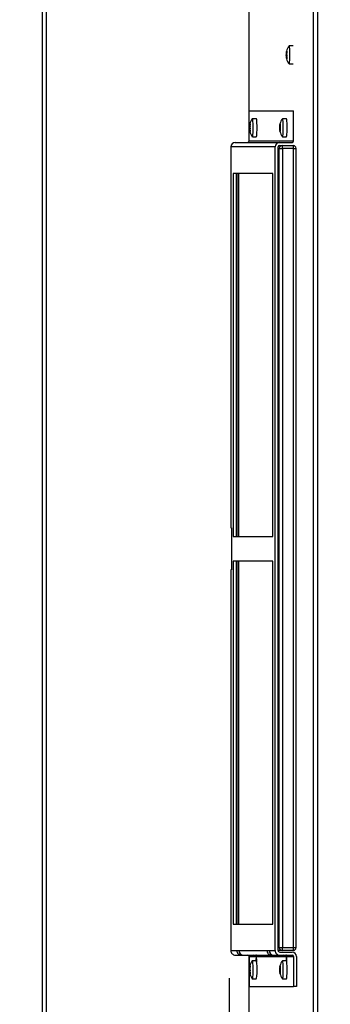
# Model space of a CAD drawing. Extents: x 776 to 936, y -8 to 92.
# Tile 4 of 18: x 806 to 812, y 43 to 63. Entities that reach past the tile are written whole.
import ezdxf

# ---------------------------------------------------------------- set-up
doc = ezdxf.new("R2010")
doc.units = 0
doc.header["$LTSCALE"] = 4
doc.header["$MEASUREMENT"] = 0
doc.layers.get('0').update_dxf_attribs({"linetype": 'CONTINUOUS'})
doc.layers.get('DEFPOINTS').update_dxf_attribs({"linetype": 'CONTINUOUS'})
doc.layers.add('DIMENSIONS', color=140, linetype='CONTINUOUS')
doc.layers.add('DIMENSIONS @ 1', color=140, linetype='CONTINUOUS')
doc.styles.get("Standard").update_dxf_attribs({"font": 'romans.shx'})
doc.dimstyles.get("Standard").update_dxf_attribs({"dimtxt": 0.3, "dimasz": 0.35, "dimexe": 0.0625, "dimexo": 0.0625, "dimgap": 0.0625, "dimtad": 0, "dimtih": 1, "dimtoh": 1, "dimzin": 0, "dimdsep": 46, "dimtxsty": 'Standard', "dimcen": 0, "dimadec": 0, "dimazin": 0, "dimtfac": 1, "dimtofl": 0, "dimtmove": 0, "dimatfit": 3, "dimfxl": 0, "dimtolj": 1, "dimtzin": 0, "dimarcsym": 0})

# ---------------------------------------------------------------- blocks, each defined once
blk = doc.blocks.new('*D31')
at = {"layer": 'DEFPOINTS', "color": 0}
for p in [(809.981, 43.996), (810.328, 31.886), (809.981, 28.318)]:
    blk.add_point(p, dxfattribs=at)
at = {"layer": 'DIMENSIONS'}
for p, q in [((809.981, 43.496), (809.981, 28.018)), ((810.328, 31.386), (810.328, 28.018)), ((809.131, 28.318), (808.281, 28.318)), ((811.178, 28.318), (812.028, 28.318))]:
    blk.add_line(p, q, dxfattribs=at)
for points in [[(809.131, 28.46), (809.131, 28.177), (809.981, 28.318)], [(811.178, 28.46), (811.178, 28.177), (810.328, 28.318)]]:
    blk.add_solid(points, dxfattribs=at)
at = {"layer": 'DIMENSIONS', "char_height": 0.75, "attachment_point": 5}
for s, insert in [('\\A1;0.35', (806.799, 28.943)), ('\\A1;[8.8]', (806.799, 27.497))]:
    blk.add_mtext(s, dxfattribs=dict(at, insert=insert))

msp = doc.modelspace()

# ---------------------------------------------------------------- linework, layer by layer
for p, q in [((806.201, 31.709), (806.201, 72.984)), ((806.282, 31.709), (806.282, 72.984)), ((811.686, 31.706), (811.686, 72.981)), ((811.775, 31.706), (811.775, 72.981)), ((810.385, 60.445), (810.385, 66.002)), ((811.135, 62.218), (811.146, 62.218)), ((811.136, 62.235), (811.145, 62.235)), ((811.137, 62.209), (811.151, 62.209)), ((811.139, 62.253), (811.149, 62.253)), ((811.14, 62.258), (811.149, 62.258)), ((811.141, 62.26), (811.15, 62.26)), ((811.146, 62.27), (811.15, 62.27)), ((811.274, 62.376), (811.195, 62.376)), ((811.135, 62.167), (811.146, 62.167)), ((811.136, 62.15), (811.145, 62.15)), ((811.137, 62.176), (811.151, 62.176)), ((811.139, 62.132), (811.149, 62.132)), ((811.149, 62.127), (811.14, 62.127)), ((811.141, 62.125), (811.15, 62.125)), ((811.146, 62.116), (811.15, 62.116)), ((811.195, 62.01), (811.274, 62.01)), ((810.386, 61.059), (811.285, 61.059)), ((810.386, 60.453), (810.386, 61.059)), ((811.285, 60.453), (811.285, 61.059)), ((810.53, 60.902), (810.451, 60.902)), ((811.14, 60.902), (811.061, 60.902)), ((810.391, 60.745), (810.402, 60.745)), ((810.391, 60.694), (810.402, 60.694)), ((810.392, 60.761), (810.401, 60.761)), ((810.392, 60.677), (810.401, 60.677)), ((810.393, 60.736), (810.407, 60.736)), ((810.393, 60.703), (810.407, 60.703)), ((810.395, 60.78), (810.405, 60.78)), ((810.395, 60.659), (810.405, 60.659)), ((810.396, 60.785), (810.406, 60.785)), ((810.406, 60.654), (810.396, 60.654)), ((810.398, 60.787), (810.406, 60.787)), ((810.398, 60.651), (810.406, 60.651)), ((810.402, 60.796), (810.406, 60.796)), ((810.402, 60.642), (810.406, 60.642)), ((811.001, 60.745), (811.012, 60.745)), ((811.001, 60.694), (811.012, 60.694)), ((811.002, 60.761), (811.012, 60.761)), ((811.002, 60.677), (811.012, 60.677)), ((811.003, 60.736), (811.017, 60.736)), ((811.003, 60.703), (811.017, 60.703)), ((811.005, 60.78), (811.015, 60.78)), ((811.005, 60.659), (811.015, 60.659)), ((811.006, 60.785), (811.016, 60.785)), ((811.016, 60.654), (811.006, 60.654)), ((811.008, 60.787), (811.016, 60.787)), ((811.008, 60.651), (811.016, 60.651)), ((811.012, 60.796), (811.016, 60.796)), ((811.012, 60.642), (811.016, 60.642)), ((810.097, 60.422), (810.097, 60.422)), ((810.097, 60.422), (810.102, 60.422)), ((810.102, 60.422), (810.102, 60.422)), ((810.102, 60.422), (810.105, 60.422)), ((810.105, 60.422), (811.004, 60.422)), ((810.386, 60.453), (811.285, 60.453)), ((810.451, 60.536), (810.53, 60.536)), ((811.004, 60.422), (811.254, 60.422)), ((811.061, 60.536), (811.14, 60.536)), ((810.012, 60.329), (810.012, 52.619)), ((810.912, 60.329), (810.012, 60.329)), ((810.012, 60.329), (810.012, 60.329)), ((810.012, 60.329), (810.012, 52.619)), ((810.912, 44.059), (810.912, 60.329)), ((810.973, 44.059), (810.973, 60.329)), ((810.995, 60.299), (810.973, 60.299)), ((810.995, 44.119), (810.995, 60.299)), ((810.995, 60.299), (811.06, 60.299)), ((810.996, 60.359), (811.054, 60.359)), ((811.004, 60.36), (811.254, 60.36)), ((811.054, 60.359), (811.277, 60.359)), ((811.06, 60.299), (811.06, 44.119)), ((811.283, 60.299), (811.06, 60.299)), ((811.283, 44.119), (811.283, 60.299)), ((811.283, 60.299), (811.337, 60.299)), ((811.337, 44.119), (811.337, 60.299)), ((810.061, 59.794), (810.061, 52.444)), ((810.863, 59.794), (810.061, 59.794)), ((810.123, 59.794), (810.123, 52.444)), ((810.146, 52.444), (810.146, 59.794)), ((810.176, 52.444), (810.176, 59.794)), ((810.863, 52.444), (810.863, 59.794)), ((810.012, 52.619), (810.012, 52.619)), ((810.012, 52.619), (810.026, 52.619)), ((810.026, 52.619), (810.026, 51.769)), ((810.061, 52.444), (810.863, 52.444)), ((810.061, 51.944), (810.061, 44.594)), ((810.863, 51.944), (810.061, 51.944)), ((810.123, 51.944), (810.123, 44.594)), ((810.146, 44.594), (810.146, 51.944)), ((810.176, 44.594), (810.176, 51.944)), ((810.863, 44.594), (810.863, 51.944)), ((810.012, 51.769), (810.012, 44.059)), ((810.026, 51.769), (810.012, 51.769)), ((810.012, 51.769), (810.012, 51.769)), ((810.012, 51.769), (810.012, 44.059)), ((810.061, 44.594), (810.863, 44.594)), ((810.973, 44.119), (810.995, 44.119)), ((810.995, 44.119), (811.06, 44.119)), ((811.06, 44.119), (811.283, 44.119)), ((811.283, 44.119), (811.337, 44.119)), ((810.012, 44.059), (810.135, 44.059)), ((810.012, 44.059), (810.012, 44.059)), ((810.105, 43.966), (810.228, 43.966)), ((810.135, 44.059), (810.179, 44.059)), ((810.179, 44.059), (810.745, 44.059)), ((810.228, 43.966), (810.271, 43.966)), ((810.271, 43.966), (810.838, 43.966)), ((810.385, 39.568), (810.385, 43.943)), ((810.386, 43.935), (810.509, 43.935)), ((810.386, 43.935), (810.386, 43.329)), ((810.509, 43.935), (810.516, 43.935)), ((810.544, 43.935), (810.552, 43.935)), ((810.552, 43.935), (811.119, 43.935)), ((810.745, 44.059), (810.789, 44.059)), ((810.789, 44.059), (810.912, 44.059)), ((810.838, 43.966), (810.881, 43.966)), ((810.881, 43.966), (811.004, 43.966)), ((811.054, 44.059), (810.973, 44.059)), ((811.004, 44.028), (811.254, 44.028)), ((811.004, 43.966), (811.254, 43.966)), ((811.277, 44.059), (811.054, 44.059)), ((811.119, 43.935), (811.126, 43.935)), ((811.155, 43.935), (811.162, 43.935)), ((811.162, 43.935), (811.285, 43.935)), ((811.285, 43.935), (811.285, 43.329)), ((811.347, 43.935), (811.347, 43.329)), ((810.391, 43.695), (810.402, 43.695)), ((810.392, 43.711), (810.401, 43.711)), ((810.393, 43.686), (810.407, 43.686)), ((810.395, 43.73), (810.405, 43.73)), ((810.396, 43.735), (810.406, 43.735)), ((810.398, 43.737), (810.406, 43.737)), ((810.402, 43.746), (810.406, 43.746)), ((810.53, 43.852), (810.451, 43.852)), ((810.539, 43.841), (810.536, 43.841)), ((810.539, 43.821), (810.539, 43.841)), ((811.001, 43.695), (811.012, 43.695)), ((811.002, 43.711), (811.012, 43.711)), ((811.003, 43.686), (811.017, 43.686)), ((811.005, 43.73), (811.015, 43.73)), ((811.006, 43.735), (811.016, 43.735)), ((811.008, 43.737), (811.016, 43.737)), ((811.012, 43.746), (811.016, 43.746)), ((811.14, 43.852), (811.061, 43.852)), ((811.149, 43.841), (811.146, 43.841)), ((811.149, 43.821), (811.149, 43.841)), ((810.391, 43.644), (810.402, 43.644)), ((810.392, 43.627), (810.401, 43.627)), ((810.393, 43.653), (810.407, 43.653)), ((810.395, 43.609), (810.405, 43.609)), ((810.406, 43.604), (810.396, 43.604)), ((810.398, 43.601), (810.406, 43.601)), ((810.402, 43.592), (810.406, 43.592)), ((810.451, 43.486), (810.53, 43.486)), ((811.001, 43.644), (811.012, 43.644)), ((811.002, 43.627), (811.012, 43.627)), ((811.003, 43.653), (811.017, 43.653)), ((811.005, 43.609), (811.015, 43.609)), ((811.016, 43.604), (811.006, 43.604)), ((811.008, 43.601), (811.016, 43.601)), ((811.012, 43.592), (811.016, 43.592)), ((811.061, 43.486), (811.14, 43.486)), ((810.386, 43.329), (811.285, 43.329)), ((811.347, 43.329), (811.285, 43.329))]:
    msp.add_line(p, q)
for centre, radius, start, end in [((811.205, 62.223), 0.0704, 170.4016, 183.837), ((811.049, 62.193), 0.0898, 349.45, 10.55), ((811.433, 62.193), 0.301, 142.8543, 165.1832), ((811.179, 62.228), 0.0343, 168.9738, 196.7875), ((811.11, 62.193), 0.0436, 337.8367, 22.1633), ((811.205, 62.162), 0.0705, 176.1673, 189.594), ((811.433, 62.193), 0.301, 194.8617, 217.1457), ((811.179, 62.157), 0.0343, 163.2042, 191.0345), ((810.689, 60.719), 0.301, 142.8543, 165.1816), ((811.299, 60.719), 0.301, 142.8543, 165.1816), ((810.462, 60.75), 0.0704, 170.4006, 183.8365), ((810.462, 60.689), 0.0705, 176.1668, 189.5929), ((810.305, 60.719), 0.0898, 349.4494, 10.5494), ((810.689, 60.719), 0.301, 194.8605, 217.1457), ((810.435, 60.755), 0.0343, 168.9744, 196.7854), ((810.435, 60.684), 0.0342, 163.2021, 191.035), ((810.367, 60.719), 0.0436, 337.8361, 22.1627), ((811.072, 60.75), 0.0704, 170.4006, 183.8365), ((811.072, 60.689), 0.0705, 176.1668, 189.5929), ((810.915, 60.719), 0.0898, 349.4494, 10.5494), ((811.299, 60.719), 0.301, 194.8605, 217.1457), ((811.045, 60.755), 0.0343, 168.9744, 196.7854), ((811.045, 60.684), 0.0342, 163.2021, 191.035), ((810.977, 60.719), 0.0436, 337.8361, 22.1627), ((811.277, 60.299), 0.06, 0, 90), ((811.277, 44.119), 0.06, 270, 0), ((810.462, 43.7), 0.0704, 170.4006, 183.8365), ((810.305, 43.669), 0.0898, 349.4494, 10.5494), ((810.689, 43.669), 0.301, 142.8543, 165.1816), ((810.435, 43.705), 0.0343, 168.9744, 196.7854), ((810.367, 43.669), 0.0436, 337.8361, 22.1627), ((811.072, 43.7), 0.0704, 170.4006, 183.8365), ((810.915, 43.669), 0.0898, 349.4494, 10.5494), ((811.299, 43.669), 0.301, 142.8543, 165.1816), ((811.045, 43.705), 0.0343, 168.9744, 196.7854), ((810.977, 43.669), 0.0436, 337.8361, 22.1627), ((810.462, 43.639), 0.0705, 176.1668, 189.5929), ((810.689, 43.669), 0.301, 194.8605, 217.1457), ((810.435, 43.634), 0.0342, 163.2021, 191.035), ((811.072, 43.639), 0.0705, 176.1668, 189.5929), ((811.299, 43.669), 0.301, 194.8605, 217.1457), ((811.045, 43.634), 0.0342, 163.2021, 191.035)]:
    msp.add_arc(centre, radius, start, end)
for centre, major_axis, ratio, start_param, end_param in [((811.43, 62.239), (-0.296, -0.015), 0.498097, 0.042087, 0.10548), ((811.428, 62.193), (0, 0.296), 0.996195, 1.364635, 1.428028), ((811.435, 62.239), (-0.296, 0.015), 0.498097, 6.177705, 6.241099), ((811.43, 62.239), (-0.296, -0.015), 0.498097, -0.306843, -0.24345), ((811.437, 62.193), (0, 0.296), 0.996195, 1.364635, 1.428028), ((811.435, 62.239), (-0.296, 0.015), 0.498097, 0.24345, 0.306843), ((811.195, 62.193), (0, 0.183), 0.087156, 0, 0.114546), ((811.195, 62.193), (0, 0.183), 0.087156, 3.027046, 6.283185), ((811.43, 62.146), (-0.296, 0.015), 0.498097, 6.177705, 6.241099), ((811.428, 62.193), (0, -0.296), 0.996195, 4.855157, 4.918551), ((811.435, 62.146), (-0.296, -0.015), 0.498097, 0.042087, 0.10548), ((811.43, 62.146), (-0.296, 0.015), 0.498097, 0.24345, 0.306843), ((811.437, 62.193), (0, -0.296), 0.996195, 4.855157, 4.918551), ((811.435, 62.146), (-0.296, -0.015), 0.498097, -0.306843, -0.24345), ((810.451, 60.719), (0, 0.183), 0.087156, 0, 0.114546), ((810.451, 60.719), (0, 0.183), 0.087156, 3.027046, 6.283185), ((810.53, 60.719), (0, -0.183), 0.087156, 0, 3.141593), ((811.061, 60.719), (0, 0.183), 0.087156, 0, 0.114546), ((811.061, 60.719), (0, 0.183), 0.087156, 3.027046, 6.283185), ((811.14, 60.719), (0, -0.183), 0.087156, 0, 3.141593), ((810.686, 60.766), (-0.296, -0.015), 0.497995, 0.042094, 0.105487), ((810.686, 60.672), (-0.296, 0.015), 0.4982, 6.177712, 6.241105), ((810.684, 60.719), (0, 0.296), 0.996195, 1.365991, 1.429385), ((810.684, 60.719), (0, -0.296), 0.996195, 4.856514, 4.919907), ((810.691, 60.766), (-0.296, 0.015), 0.4982, 6.177712, 6.241105), ((810.691, 60.672), (-0.296, -0.015), 0.497995, 0.042094, 0.105487), ((810.686, 60.766), (-0.296, -0.015), 0.497995, -0.306837, -0.243443), ((810.686, 60.672), (-0.296, 0.015), 0.4982, 0.243457, 0.30685), ((810.694, 60.719), (0, 0.296), 0.996195, 1.365991, 1.429385), ((810.694, 60.719), (0, -0.296), 0.996195, 4.856514, 4.919907), ((810.691, 60.766), (-0.296, 0.015), 0.4982, 0.243457, 0.30685), ((810.691, 60.672), (-0.296, -0.015), 0.497995, -0.306837, -0.243443), ((811.297, 60.766), (-0.296, -0.015), 0.497995, 0.042094, 0.105487), ((811.297, 60.672), (-0.296, 0.015), 0.4982, 6.177712, 6.241105), ((811.294, 60.719), (0, 0.296), 0.996195, 1.365991, 1.429385), ((811.294, 60.719), (0, -0.296), 0.996195, 4.856514, 4.919907), ((811.301, 60.766), (-0.296, 0.015), 0.4982, 6.177712, 6.241105), ((811.301, 60.672), (-0.296, -0.015), 0.497995, 0.042094, 0.105487), ((811.297, 60.766), (-0.296, -0.015), 0.497995, -0.306837, -0.243443), ((811.297, 60.672), (-0.296, 0.015), 0.4982, 0.243457, 0.30685), ((811.304, 60.719), (0, 0.296), 0.996195, 1.365991, 1.429385), ((811.301, 60.766), (-0.296, 0.015), 0.4982, 0.243457, 0.30685), ((811.301, 60.672), (-0.296, -0.015), 0.497995, -0.306837, -0.243443), ((811.304, 60.719), (0, -0.296), 0.996195, 4.856514, 4.919907), ((810.105, 60.329), (0, -0.093), 0.996195, 3.141593, 4.712389), ((810.355, 60.453), (0, -0.031), 0.996195, 0, 1.570796), ((811.004, 60.329), (0, -0.093), 0.996195, 3.141593, 4.712389), ((811.254, 60.453), (0, -0.031), 0.996195, 0, 1.570796), ((811.004, 60.329), (0, -0.031), 0.996195, 3.141593, 4.712389), ((811.054, 60.299), (0, 0.06), 0.996195, 0, 1.570796), ((811.054, 60.299), (0, 0.06), 0.087156, 4.712389, 6.283185), ((811.277, 60.299), (0, 0.06), 0.087156, 4.712389, 6.283185), ((811.054, 44.119), (0, 0.06), 0.996195, 1.570796, 3.141593), ((811.054, 44.119), (0, 0.06), 0.087156, 3.141593, 4.712389), ((811.277, 44.119), (0, 0.06), 0.087156, 3.141593, 4.712389), ((810.105, 44.059), (0, 0.093), 0.996195, 1.570796, 3.141593), ((810.228, 44.059), (0, 0.093), 0.996195, 1.570796, 3.141593), ((810.271, 44.059), (0, -0.093), 0.996195, 4.712389, 6.283185), ((810.355, 43.935), (0, 0.031), 0.996195, 4.712389, 6.283185), ((810.478, 43.935), (0, 0.031), 0.996195, 4.712389, 6.283185), ((810.53, 43.841), (0, -0.188), 0.087156, 3.979078, 4.184165), ((810.521, 43.935), (0, -0.031), 0.996195, 1.570796, 3.141593), ((810.53, 43.841), (0, -0.102), 0.087156, 1.570796, 4.599404), ((810.53, 43.841), (0, -0.188), 0.087156, -4.184165, -4.042975), ((810.838, 44.059), (0, 0.093), 0.996195, 1.570796, 3.141593), ((810.881, 44.059), (0, -0.093), 0.996195, 4.712389, 6.283185), ((811.004, 44.059), (0, 0.093), 0.996195, 1.570796, 3.141593), ((811.004, 44.059), (0, 0.031), 0.996195, 1.570796, 3.141593), ((811.088, 43.935), (0, 0.031), 0.996195, 4.712389, 6.283185), ((811.14, 43.841), (0, -0.188), 0.087156, 3.979078, 4.184165), ((811.131, 43.935), (0, -0.031), 0.996195, 1.570796, 3.141593), ((811.14, 43.841), (0, -0.102), 0.087156, 1.570796, 4.599404), ((811.14, 43.841), (0, -0.188), 0.087156, -4.184165, -4.042975), ((811.254, 43.935), (0, 0.093), 0.996195, 4.712389, 6.283185), ((811.254, 43.935), (0, 0.031), 0.996195, 4.712389, 6.283185), ((810.686, 43.716), (-0.296, -0.015), 0.497995, 0.042094, 0.105487), ((810.684, 43.669), (0, 0.296), 0.996195, 1.365991, 1.429385), ((810.691, 43.716), (-0.296, 0.015), 0.4982, 6.177712, 6.241105), ((810.686, 43.716), (-0.296, -0.015), 0.497995, -0.306837, -0.243443), ((810.694, 43.669), (0, 0.296), 0.996195, 1.365991, 1.429385), ((810.691, 43.716), (-0.296, 0.015), 0.4982, 0.243457, 0.30685), ((810.451, 43.669), (0, 0.183), 0.087156, 0, 0.114546), ((810.451, 43.669), (0, 0.183), 0.087156, 3.027046, 6.283185), ((810.53, 43.669), (0, 0.183), 0.087156, 3.141593, 6.283185), ((811.297, 43.716), (-0.296, -0.015), 0.497995, 0.042094, 0.105487), ((811.294, 43.669), (0, 0.296), 0.996195, 1.365991, 1.429385), ((811.301, 43.716), (-0.296, 0.015), 0.4982, 6.177712, 6.241105), ((811.297, 43.716), (-0.296, -0.015), 0.497995, -0.306837, -0.243443), ((811.304, 43.669), (0, 0.296), 0.996195, 1.365991, 1.429385), ((811.301, 43.716), (-0.296, 0.015), 0.4982, 0.243457, 0.30685), ((811.061, 43.669), (0, 0.183), 0.087156, 0, 0.114546), ((811.061, 43.669), (0, 0.183), 0.087156, 3.027046, 6.283185), ((811.14, 43.669), (0, 0.183), 0.087156, 3.141593, 6.283185), ((810.686, 43.622), (-0.296, 0.015), 0.4982, 6.177712, 6.241105), ((810.684, 43.669), (0, -0.296), 0.996195, 4.856514, 4.919907), ((810.691, 43.622), (-0.296, -0.015), 0.497995, 0.042094, 0.105487), ((810.686, 43.622), (-0.296, 0.015), 0.4982, 0.243457, 0.30685), ((810.694, 43.669), (0, -0.296), 0.996195, 4.856514, 4.919907), ((810.691, 43.622), (-0.296, -0.015), 0.497995, -0.306837, -0.243443), ((811.297, 43.622), (-0.296, 0.015), 0.4982, 6.177712, 6.241105), ((811.294, 43.669), (0, -0.296), 0.996195, 4.856514, 4.919907), ((811.301, 43.622), (-0.296, -0.015), 0.497995, 0.042094, 0.105487), ((811.297, 43.622), (-0.296, 0.015), 0.4982, 0.243457, 0.30685), ((811.301, 43.622), (-0.296, -0.015), 0.497995, -0.306837, -0.243443), ((811.304, 43.669), (0, -0.296), 0.996195, 4.856514, 4.919907)]:
    msp.add_ellipse(centre, major_axis=major_axis, ratio=ratio, start_param=start_param, end_param=end_param)
for points in [[(811.139, 62.253), (811.14, 62.255), (811.14, 62.256), (811.14, 62.258)], [(811.14, 62.127), (811.14, 62.129), (811.14, 62.13), (811.139, 62.132)], [(810.395, 60.78), (810.396, 60.781), (810.396, 60.783), (810.396, 60.785)], [(810.396, 60.654), (810.396, 60.655), (810.396, 60.657), (810.395, 60.659)], [(811.005, 60.78), (811.006, 60.781), (811.006, 60.783), (811.006, 60.785)], [(811.006, 60.654), (811.006, 60.655), (811.006, 60.657), (811.005, 60.659)], [(810.395, 43.73), (810.396, 43.731), (810.396, 43.733), (810.396, 43.735)], [(811.005, 43.73), (811.006, 43.731), (811.006, 43.733), (811.006, 43.735)], [(810.396, 43.604), (810.396, 43.605), (810.396, 43.607), (810.395, 43.609)], [(811.006, 43.604), (811.006, 43.605), (811.006, 43.607), (811.005, 43.609)]]:
    msp.add_open_spline(points, degree=3)
for points, knots in [([(811.14, 62.26), (811.14, 62.259), (811.14, 62.258), (811.14, 62.258), (811.141, 62.259), (811.141, 62.26)], [0, 0, 0, 0, 0.5, 0.5, 1, 1, 1, 1]), ([(811.146, 62.27), (811.147, 62.271), (811.148, 62.272), (811.149, 62.272), (811.15, 62.271), (811.15, 62.268), (811.15, 62.266), (811.15, 62.26), (811.149, 62.257), (811.149, 62.253)], [0, 0, 0, 0, 0.25, 0.25, 0.5, 0.5, 0.75, 0.75, 1, 1, 1, 1]), ([(811.141, 62.125), (811.141, 62.126), (811.14, 62.127), (811.14, 62.127), (811.14, 62.126), (811.14, 62.125)], [0, 0, 0, 0, 0.5, 0.5, 1, 1, 1, 1]), ([(811.149, 62.132), (811.149, 62.129), (811.15, 62.125), (811.15, 62.12), (811.15, 62.117), (811.15, 62.114), (811.149, 62.113), (811.148, 62.113), (811.147, 62.114), (811.146, 62.116)], [0, 0, 0, 0, 0.25, 0.25, 0.5, 0.5, 0.75, 0.75, 1, 1, 1, 1]), ([(810.396, 60.787), (810.396, 60.785), (810.396, 60.785), (810.396, 60.785), (810.397, 60.785), (810.398, 60.787)], [0, 0, 0, 0, 0.5, 0.5, 1, 1, 1, 1]), ([(810.398, 60.651), (810.397, 60.653), (810.396, 60.654), (810.396, 60.654), (810.396, 60.653), (810.396, 60.651)], [0, 0, 0, 0, 0.5, 0.5, 1, 1, 1, 1]), ([(810.402, 60.796), (810.403, 60.798), (810.404, 60.799), (810.405, 60.799), (810.406, 60.798), (810.406, 60.795), (810.406, 60.792), (810.406, 60.786), (810.405, 60.783), (810.405, 60.78)], [0, 0, 0, 0, 0.25, 0.25, 0.5, 0.5, 0.75, 0.75, 1, 1, 1, 1]), ([(810.405, 60.659), (810.405, 60.655), (810.406, 60.652), (810.406, 60.646), (810.406, 60.644), (810.406, 60.64), (810.405, 60.64), (810.404, 60.64), (810.403, 60.64), (810.402, 60.642)], [0, 0, 0, 0, 0.25, 0.25, 0.5, 0.5, 0.75, 0.75, 1, 1, 1, 1]), ([(811.006, 60.787), (811.006, 60.785), (811.006, 60.785), (811.006, 60.785), (811.007, 60.785), (811.008, 60.787)], [0, 0, 0, 0, 0.5, 0.5, 1, 1, 1, 1]), ([(811.008, 60.651), (811.007, 60.653), (811.006, 60.654), (811.006, 60.654), (811.006, 60.653), (811.006, 60.651)], [0, 0, 0, 0, 0.5, 0.5, 1, 1, 1, 1]), ([(811.012, 60.796), (811.013, 60.798), (811.014, 60.799), (811.016, 60.799), (811.016, 60.798), (811.017, 60.795), (811.017, 60.792), (811.016, 60.786), (811.016, 60.783), (811.015, 60.78)], [0, 0, 0, 0, 0.25, 0.25, 0.5, 0.5, 0.75, 0.75, 1, 1, 1, 1]), ([(811.015, 60.659), (811.016, 60.655), (811.016, 60.652), (811.017, 60.646), (811.017, 60.644), (811.016, 60.64), (811.016, 60.64), (811.014, 60.64), (811.013, 60.64), (811.012, 60.642)], [0, 0, 0, 0, 0.25, 0.25, 0.5, 0.5, 0.75, 0.75, 1, 1, 1, 1]), ([(810.396, 43.737), (810.396, 43.735), (810.396, 43.735), (810.396, 43.735), (810.397, 43.735), (810.398, 43.737)], [0, 0, 0, 0, 0.5, 0.5, 1, 1, 1, 1]), ([(810.402, 43.746), (810.403, 43.748), (810.404, 43.749), (810.405, 43.749), (810.406, 43.748), (810.406, 43.745), (810.406, 43.742), (810.406, 43.736), (810.405, 43.733), (810.405, 43.73)], [0, 0, 0, 0, 0.25, 0.25, 0.5, 0.5, 0.75, 0.75, 1, 1, 1, 1]), ([(811.006, 43.737), (811.006, 43.735), (811.006, 43.735), (811.006, 43.735), (811.007, 43.735), (811.008, 43.737)], [0, 0, 0, 0, 0.5, 0.5, 1, 1, 1, 1]), ([(811.012, 43.746), (811.013, 43.748), (811.014, 43.749), (811.016, 43.749), (811.016, 43.748), (811.017, 43.745), (811.017, 43.742), (811.016, 43.736), (811.016, 43.733), (811.015, 43.73)], [0, 0, 0, 0, 0.25, 0.25, 0.5, 0.5, 0.75, 0.75, 1, 1, 1, 1]), ([(810.398, 43.601), (810.397, 43.603), (810.396, 43.604), (810.396, 43.604), (810.396, 43.603), (810.396, 43.601)], [0, 0, 0, 0, 0.5, 0.5, 1, 1, 1, 1]), ([(810.405, 43.609), (810.405, 43.605), (810.406, 43.602), (810.406, 43.596), (810.406, 43.594), (810.406, 43.59), (810.405, 43.59), (810.404, 43.59), (810.403, 43.59), (810.402, 43.592)], [0, 0, 0, 0, 0.25, 0.25, 0.5, 0.5, 0.75, 0.75, 1, 1, 1, 1]), ([(811.008, 43.601), (811.007, 43.603), (811.006, 43.604), (811.006, 43.604), (811.006, 43.603), (811.006, 43.601)], [0, 0, 0, 0, 0.5, 0.5, 1, 1, 1, 1]), ([(811.015, 43.609), (811.016, 43.605), (811.016, 43.602), (811.017, 43.596), (811.017, 43.594), (811.016, 43.59), (811.016, 43.59), (811.014, 43.59), (811.013, 43.59), (811.012, 43.592)], [0, 0, 0, 0, 0.25, 0.25, 0.5, 0.5, 0.75, 0.75, 1, 1, 1, 1])]:
    msp.add_open_spline(points, degree=3, knots=knots)

# ---------------------------------------------------------------- dimensions: what is measured, and where the dimension line sits
at = {"layer": 'DIMENSIONS @ 1'}
dim = msp.add_linear_dim(base=(809.981, 28.318), p1=(810.328, 31.886), p2=(809.981, 43.996), dimstyle='Standard', override={"dimscale": 1, "dimtxt": 0.75, "dimasz": 0.85, "dimexe": 0.3, "dimexo": 0.5, "dimgap": 0.25, "dimpost": '\\X', "dimclrd": 256, "dimclre": 256, "dimclrt": 256, "dimtix": 0, "dimtofl": 0, "dimtmove": 0, "dimatfit": 3, "dimlwd": 65535, "dimlwe": 65535, "dimarcsym": 1}, dxfattribs=at)
dim.commit()
dim.dimension.update_dxf_attribs({"geometry": '*D31', "text_midpoint": (806.799, 28.318)})

doc.saveas('drawing.dxf')
